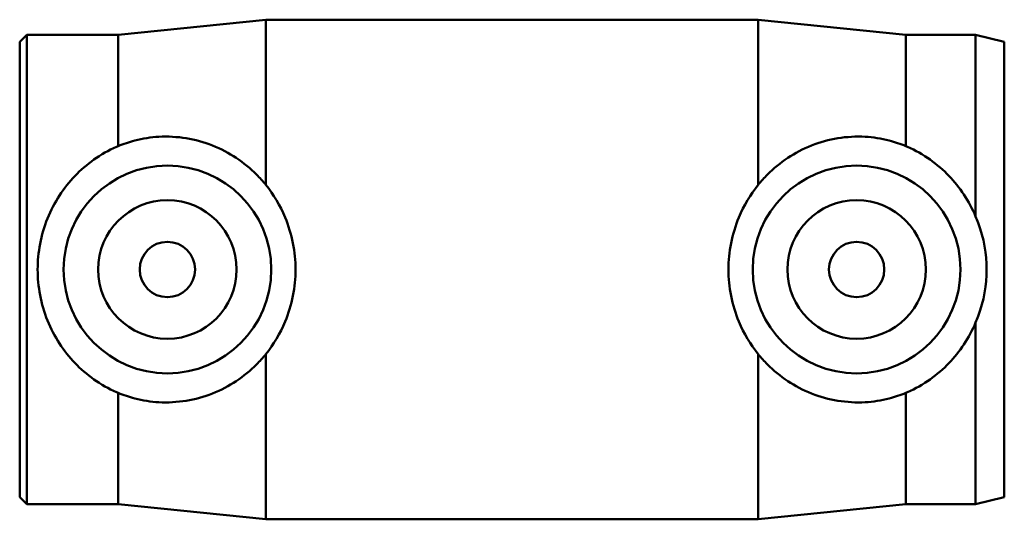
# Model space of a CAD drawing. Header units: inches. Extents: x -26 to 77, y -45 to 82.
# Tile 5 of 6: x 22.02 to 24.82, y 77.69 to 79.11. Entities that reach past the tile are written whole.
import ezdxf

# ---------------------------------------------------------------- set-up
doc = ezdxf.new("R2010")
doc.units = ezdxf.units.IN
doc.header["$MEASUREMENT"] = 0
doc.layers.add('Visible (ANSI)', color=7, linetype='Continuous', lineweight=50)

msp = doc.modelspace()

# ---------------------------------------------------------------- linework, layer by layer
at = {"layer": 'Visible (ANSI)'}
for p, q in [((22.2969, 79.0661), (22.7169, 79.1087)), ((22.7169, 78.6389), (22.7169, 79.1087)), ((22.7169, 79.1087), (24.1169, 79.1087)), ((24.1169, 78.6389), (24.1169, 79.1087)), ((24.5369, 79.0661), (24.1169, 79.1087)), ((22.0169, 79.0461), (22.0369, 79.0661)), ((22.0169, 77.7513), (22.0169, 79.0461)), ((22.0369, 77.7313), (22.0369, 79.0661)), ((22.0369, 79.0661), (22.2969, 79.0661)), ((22.2969, 78.7495), (22.2969, 79.0661)), ((24.5369, 79.0661), (24.5369, 78.7495)), ((24.5369, 79.0661), (24.7352, 79.0661)), ((24.7352, 78.5497), (24.7352, 79.0661)), ((24.8169, 79.0461), (24.7352, 79.0661)), ((24.8169, 77.7513), (24.8169, 79.0461)), ((24.7352, 77.7313), (24.7352, 78.2477)), ((22.7169, 77.6887), (22.7169, 78.1584)), ((24.1169, 77.6887), (24.1169, 78.1584)), ((22.2969, 77.7313), (22.2969, 78.0479)), ((24.5369, 78.0479), (24.5369, 77.7313)), ((22.0169, 77.7513), (22.0369, 77.7313)), ((22.0369, 77.7313), (22.2969, 77.7313)), ((22.2969, 77.7313), (22.7169, 77.6887)), ((24.5369, 77.7313), (24.1169, 77.6887)), ((24.5369, 77.7313), (24.7352, 77.7313)), ((24.8169, 77.7513), (24.7352, 77.7313)), ((22.7169, 77.6887), (24.1169, 77.6887))]:
    msp.add_line(p, q, dxfattribs=at)
for centre, radius in [((22.4369, 78.3987), 0.2953), ((24.3969, 78.3987), 0.2953), ((22.4369, 78.3987), 0.1969), ((24.3969, 78.3987), 0.1969), ((22.4369, 78.3987), 0.0787), ((24.3969, 78.3987), 0.0787)]:
    msp.add_circle(centre, radius, dxfattribs=at)
for points, knots in [([(22.2969, 78.7495), (22.3122, 78.7558), (22.328, 78.7611), (22.3669, 78.7711), (22.3901, 78.7746), (22.4641, 78.7788), (22.517, 78.7701), (22.6129, 78.7322), (22.656, 78.7028), (22.6994, 78.6594), (22.7083, 78.6495), (22.7169, 78.6389)], [2.500111, 2.500111, 2.500111, 2.500111, 2.621261, 2.621261, 2.795061, 2.795061, 3.187849, 3.187849, 3.580637, 3.580637, 3.686658, 3.686658, 3.686658, 3.686658]), ([(24.1169, 78.6389), (24.1254, 78.6495), (24.1343, 78.6594), (24.1777, 78.7028), (24.2208, 78.7322), (24.3167, 78.7701), (24.3696, 78.7788), (24.4436, 78.7746), (24.4668, 78.7711), (24.5057, 78.7611), (24.5215, 78.7558), (24.5369, 78.7495)], [2.18779, 2.18779, 2.18779, 2.18779, 2.293811, 2.293811, 2.686599, 2.686599, 3.079386, 3.079386, 3.253186, 3.253186, 3.374337, 3.374337, 3.374337, 3.374337]), ([(22.2969, 78.0479), (22.2953, 78.0485), (22.2938, 78.0492), (22.2468, 78.0699), (22.206, 78.0994), (22.1423, 78.166), (22.1145, 78.2078), (22.0773, 78.3001), (22.0679, 78.3507), (22.0679, 78.4467), (22.0773, 78.4973), (22.1145, 78.5896), (22.1423, 78.6313), (22.206, 78.6979), (22.2468, 78.7275), (22.2938, 78.7482), (22.2953, 78.7488), (22.2969, 78.7495)], [3.303111, 3.303111, 3.303111, 3.303111, 3.315517, 3.315517, 3.686117, 3.686117, 4.051747, 4.051747, 4.417376, 4.417376, 4.783006, 4.783006, 5.148636, 5.148636, 5.519236, 5.519236, 5.531642, 5.531642, 5.531642, 5.531642]), ([(24.5369, 78.7495), (24.5384, 78.7488), (24.5399, 78.7482), (24.587, 78.7275), (24.6277, 78.6979), (24.69, 78.6328), (24.7167, 78.5933), (24.7352, 78.5497)], [3.3031107, 3.3031107, 3.3031107, 3.3031107, 3.3155173, 3.3155173, 3.6861169, 3.6861169, 4.0352093, 4.0352093, 4.0352093, 4.0352093]), ([(22.7169, 78.1584), (22.7386, 78.1855), (22.7575, 78.2167), (22.7913, 78.2973), (22.8014, 78.3492), (22.8014, 78.4482), (22.7913, 78.5), (22.7575, 78.5806), (22.7386, 78.6119), (22.7169, 78.6389)], [0.891597, 0.891597, 0.891597, 0.891597, 1.162634, 1.162634, 1.539693, 1.539693, 1.916752, 1.916752, 2.18779, 2.18779, 2.18779, 2.18779]), ([(24.1169, 78.1584), (24.0951, 78.1855), (24.0762, 78.2167), (24.0424, 78.2973), (24.0323, 78.3492), (24.0323, 78.4482), (24.0424, 78.5), (24.0762, 78.5806), (24.0951, 78.6119), (24.1169, 78.6389)], [0.891597, 0.891597, 0.891597, 0.891597, 1.162634, 1.162634, 1.539693, 1.539693, 1.916752, 1.916752, 2.18779, 2.18779, 2.18779, 2.18779]), ([(24.7352, 78.5497), (24.7379, 78.5435), (24.7404, 78.5372), (24.7587, 78.488), (24.7665, 78.4418), (24.7665, 78.3555), (24.7587, 78.3094), (24.7404, 78.2601), (24.7379, 78.2539), (24.7352, 78.2477)], [4.1310231, 4.1310231, 4.1310231, 4.1310231, 4.1793832, 4.1793832, 4.5083055, 4.5083055, 4.8372279, 4.8372279, 4.8855879, 4.8855879, 4.8855879, 4.8855879]), ([(24.7352, 78.2477), (24.7167, 78.204), (24.69, 78.1645), (24.6277, 78.0994), (24.587, 78.0699), (24.5399, 78.0492), (24.5384, 78.0485), (24.5369, 78.0479)], [4.7995435, 4.7995435, 4.7995435, 4.7995435, 5.1486359, 5.1486359, 5.5192355, 5.5192355, 5.5316421, 5.5316421, 5.5316421, 5.5316421]), ([(22.7169, 78.1584), (22.7083, 78.1479), (22.6994, 78.138), (22.656, 78.0945), (22.6129, 78.0652), (22.517, 78.0272), (22.4641, 78.0186), (22.4128, 78.0215)], [-0.8915966, -0.8915966, -0.8915966, -0.8915966, -0.7855754, -0.7855754, -0.3927877, -0.3927877, 0, 0, 0, 0]), ([(24.4209, 78.0215), (24.3696, 78.0186), (24.3167, 78.0272), (24.2208, 78.0652), (24.1777, 78.0945), (24.1343, 78.138), (24.1254, 78.1479), (24.1169, 78.1584)], [0, 0, 0, 0, 0.3927877, 0.3927877, 0.7855754, 0.7855754, 0.8915966, 0.8915966, 0.8915966, 0.8915966]), ([(22.4128, 78.0215), (22.3901, 78.0227), (22.3669, 78.0263), (22.328, 78.0363), (22.3122, 78.0415), (22.2969, 78.0479)], [0, 0, 0, 0, 0.1738001, 0.1738001, 0.2949505, 0.2949505, 0.2949505, 0.2949505]), ([(24.5369, 78.0479), (24.5215, 78.0415), (24.5057, 78.0363), (24.4668, 78.0263), (24.4436, 78.0227), (24.4209, 78.0215)], [-0.2949505, -0.2949505, -0.2949505, -0.2949505, -0.1738001, -0.1738001, 0, 0, 0, 0])]:
    msp.add_open_spline(points, degree=3, knots=knots, dxfattribs=at)

doc.saveas('drawing.dxf')
